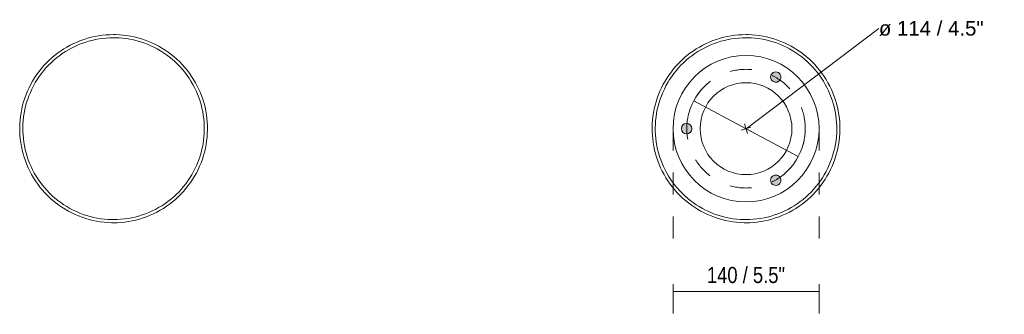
# Model space of a CAD drawing. Header units: millimetres. Extents: x -6911 to -5397, y -348 to 6696.
# Tile 2 of 2: x -6341 to -5397, y 6414 to 6696. Entities that reach past the tile are written whole.
import ezdxf

# ---------------------------------------------------------------- set-up
doc = ezdxf.new("R2010")
doc.units = ezdxf.units.MM
doc.linetypes.add('Dash', pattern=[42, 21, -21])
doc.layers.add('A-ANNO-DIMS', color=7, linetype='Dash', lineweight=9, true_color=0xd2d2d2)
for name, color, linetype, lineweight in [('A-ANNO-DIMS-7', 7, 'Continuous', 9), ('A-DETL-GENF', 7, 'Continuous', 9), ('E-LITE-EQPM', 7, 'Continuous', 20)]:
    doc.layers.add(name, color=color, linetype=linetype, lineweight=lineweight)
doc.styles.add('Arial', font='arial.ttf', dxfattribs={"height": 14})
doc.styles.add('Arial Narrow', font='ARIALN.TTF', dxfattribs={"height": 15.4})
doc.dimstyles.new('Diameter_-_3mm_Arial', dxfattribs={"dimscale": 304.8, "dimtxt": 14.283632, "dimasz": 0, "dimexe": 0.055118, "dimexo": 0, "dimgap": 0.034449, "dimtad": 3, "dimjust": 3, "dimtih": 1, "dimtoh": 1, "dimdec": 0, "dimzin": 0, "dimdsep": 46, "dimtxsty": 'Arial', "dimblk1": 'NONE', "dimblk2": 'NONE', "dimsah": 1, "dimcen": 0.09, "dimadec": 0, "dimazin": 0, "dimtfac": 1, "dimtdec": 4, "dimtix": 1, "dimtmove": 0, "dimatfit": 2, "dimfxl": 1, "dimtvp": 1, "dimtolj": 1, "dimtzin": 0, "dimarcsym": 2})
doc.dimstyles.new('FARO_-_2_2mm_Arial_Narrow_mm_Inch_Left', dxfattribs={"dimscale": 304.8, "dimtxt": 15.760837, "dimasz": 0, "dimexe": 0.068898, "dimexo": 0.0625, "dimgap": 0.011483, "dimtad": 1, "dimdec": 0, "dimzin": 0, "dimdsep": 46, "dimtxsty": 'Arial Narrow', "dimblk1": 'NONE', "dimblk2": 'NONE', "dimsah": 1, "dimcen": 0.09, "dimadec": 0, "dimazin": 0, "dimtfac": 1, "dimtdec": 4, "dimtix": 1, "dimtmove": 0, "dimatfit": 3, "dimfxl": 0.022966, "dimfxlon": 1, "dimtvp": 1, "dimtolj": 1, "dimtzin": 0, "dimarcsym": 2})

# ---------------------------------------------------------------- blocks, each defined once
blk = doc.blocks.new('74433S-01 - 74433S-01 MOON Dark grey post lamp H300-509306-Planta_PDF')
at = {"layer": 'E-LITE-EQPM', "flags": 128}
for points in [[(0, 90), (-3.6, 89.93), (-7.19, 89.71), (-10.77, 89.35), (-14.34, 88.85), (-17.88, 88.21), (-21.39, 87.42), (-24.87, 86.49), (-28.31, 85.43), (-31.7, 84.23), (-35.05, 82.9), (-38.33, 81.43), (-41.56, 79.83), (-44.72, 78.1), (-47.81, 76.25), (-50.82, 74.28), (-53.75, 72.19), (-56.59, 69.98), (-59.34, 67.66), (-62, 65.24), (-64.56, 62.7), (-67.02, 60.07), (-69.37, 57.34), (-71.6, 54.52), (-73.73, 51.62), (-75.73, 48.63), (-77.62, 45.56), (-79.38, 42.42), (-81.01, 39.21), (-82.51, 35.94), (-83.88, 32.61), (-85.12, 29.23), (-86.22, 25.8), (-87.18, 22.34), (-88.01, 18.83), (-88.69, 15.3), (-89.23, 11.74), (-89.63, 8.16), (-89.88, 4.57), (-89.99, 0.97), (-89.96, -2.63), (-89.78, -6.22), (-89.46, -9.81), (-89, -13.38), (-88.39, -16.93), (-87.65, -20.45), (-86.76, -23.94), (-85.73, -27.39), (-84.57, -30.79), (-83.27, -34.15), (-81.84, -37.45), (-80.27, -40.7), (-78.58, -43.87), (-76.76, -46.98), (-74.82, -50.01), (-72.76, -52.97), (-70.59, -55.83), (-68.3, -58.61), (-65.9, -61.3), (-63.4, -63.88), (-60.79, -66.37), (-58.09, -68.74), (-55.29, -71.01), (-52.41, -73.17), (-49.44, -75.2), (-46.4, -77.12), (-43.27, -78.91), (-40.08, -80.58), (-36.83, -82.12), (-33.52, -83.53), (-30.15, -84.8), (-26.73, -85.94), (-23.28, -86.94), (-19.78, -87.8), (-16.25, -88.52), (-12.7, -89.1), (-9.13, -89.54), (-5.54, -89.83), (-1.94, -89.98), (0, -90)], [(0, 87), (-3.48, 86.93), (-6.95, 86.72), (-10.41, 86.37), (-13.86, 85.89), (-17.28, 85.27), (-20.68, 84.51), (-24.04, 83.61), (-27.37, 82.58), (-30.65, 81.42), (-33.88, 80.13), (-37.06, 78.71), (-40.17, 77.17), (-43.23, 75.5), (-46.21, 73.71), (-49.12, 71.8), (-51.96, 69.78), (-54.7, 67.65), (-57.37, 65.41), (-59.94, 63.06), (-62.41, 60.61), (-64.78, 58.07), (-67.05, 55.43), (-69.22, 52.71), (-71.27, 49.9), (-73.21, 47.01), (-75.03, 44.04), (-76.73, 41.01), (-78.31, 37.9), (-79.76, 34.74), (-81.09, 31.53), (-82.28, 28.26), (-83.35, 24.94), (-84.28, 21.59), (-85.07, 18.2), (-85.73, 14.79), (-86.26, 11.35), (-86.64, 7.89), (-86.89, 4.42), (-86.99, 0.94), (-86.96, -2.54), (-86.79, -6.02), (-86.48, -9.48), (-86.03, -12.93), (-85.45, -16.36), (-84.72, -19.77), (-83.87, -23.14), (-82.87, -26.47), (-81.75, -29.77), (-80.49, -33.01), (-79.11, -36.2), (-77.6, -39.34), (-75.96, -42.41), (-74.21, -45.41), (-72.33, -48.35), (-70.34, -51.2), (-68.24, -53.97), (-66.02, -56.66), (-63.7, -59.25), (-61.28, -61.75), (-58.77, -64.15), (-56.15, -66.45), (-53.45, -68.64), (-50.66, -70.73), (-47.79, -72.7), (-44.85, -74.55), (-41.83, -76.28), (-38.75, -77.89), (-35.6, -79.38), (-32.4, -80.74), (-29.14, -81.97), (-25.84, -83.07), (-22.5, -84.04), (-19.12, -84.87), (-15.71, -85.57), (-12.28, -86.13), (-8.82, -86.55), (-5.36, -86.84), (-1.88, -86.98), (0, -87)], [(0, -90), (3.6, -89.93), (7.19, -89.71), (10.77, -89.35), (14.34, -88.85), (17.88, -88.21), (21.39, -87.42), (24.87, -86.49), (28.31, -85.43), (31.7, -84.23), (35.05, -82.9), (38.33, -81.43), (41.56, -79.83), (44.72, -78.1), (47.81, -76.25), (50.82, -74.28), (53.75, -72.19), (56.59, -69.98), (59.34, -67.66), (62, -65.24), (64.56, -62.7), (67.02, -60.07), (69.37, -57.34), (71.6, -54.52), (73.73, -51.62), (75.73, -48.63), (77.62, -45.56), (79.38, -42.42), (81.01, -39.21), (82.51, -35.94), (83.88, -32.61), (85.12, -29.23), (86.22, -25.8), (87.18, -22.34), (88.01, -18.83), (88.69, -15.3), (89.23, -11.74), (89.63, -8.16), (89.88, -4.57), (89.99, -0.97), (89.96, 2.63), (89.78, 6.22), (89.46, 9.81), (89, 13.38), (88.39, 16.93), (87.65, 20.45), (86.76, 23.94), (85.73, 27.39), (84.57, 30.79), (83.27, 34.15), (81.84, 37.45), (80.27, 40.7), (78.58, 43.87), (76.76, 46.98), (74.82, 50.01), (72.76, 52.97), (70.59, 55.83), (68.3, 58.61), (65.9, 61.3), (63.4, 63.88), (60.79, 66.37), (58.09, 68.74), (55.29, 71.01), (52.41, 73.17), (49.44, 75.2), (46.4, 77.12), (43.27, 78.91), (40.08, 80.58), (36.83, 82.12), (33.52, 83.53), (30.15, 84.8), (26.73, 85.94), (23.28, 86.94), (19.78, 87.8), (16.25, 88.52), (12.7, 89.1), (9.13, 89.54), (5.54, 89.83), (1.94, 89.98), (0, 90)], [(0, -87), (3.48, -86.93), (6.95, -86.72), (10.41, -86.37), (13.86, -85.89), (17.28, -85.27), (20.68, -84.51), (24.04, -83.61), (27.37, -82.58), (30.65, -81.42), (33.88, -80.13), (37.06, -78.71), (40.17, -77.17), (43.23, -75.5), (46.21, -73.71), (49.12, -71.8), (51.96, -69.78), (54.7, -67.65), (57.37, -65.41), (59.94, -63.06), (62.41, -60.61), (64.78, -58.07), (67.05, -55.43), (69.22, -52.71), (71.27, -49.9), (73.21, -47.01), (75.03, -44.04), (76.73, -41.01), (78.31, -37.9), (79.76, -34.74), (81.09, -31.53), (82.28, -28.26), (83.35, -24.94), (84.28, -21.59), (85.07, -18.2), (85.73, -14.79), (86.26, -11.35), (86.64, -7.89), (86.89, -4.42), (86.99, -0.94), (86.96, 2.54), (86.79, 6.02), (86.48, 9.48), (86.03, 12.93), (85.45, 16.36), (84.72, 19.77), (83.87, 23.14), (82.87, 26.47), (81.75, 29.77), (80.49, 33.01), (79.11, 36.2), (77.6, 39.34), (75.96, 42.41), (74.21, 45.41), (72.33, 48.35), (70.34, 51.2), (68.24, 53.97), (66.02, 56.66), (63.7, 59.25), (61.28, 61.75), (58.77, 64.15), (56.15, 66.45), (53.45, 68.64), (50.66, 70.73), (47.79, 72.7), (44.85, 74.55), (41.83, 76.28), (38.75, 77.89), (35.6, 79.38), (32.4, 80.74), (29.14, 81.97), (25.84, 83.07), (22.5, 84.04), (19.12, 84.87), (15.71, 85.57), (12.28, 86.13), (8.82, 86.55), (5.36, 86.84), (1.88, 86.98), (0, 87)]]:
    blk.add_lwpolyline(points, dxfattribs=at)
blk = doc.blocks.new('74433S-01 - 74433S-01 MOON Dark grey post lamp H300-509306-Planta_PDF Fixing Hole')
at = {"layer": 'E-LITE-EQPM', "color": 253, "true_color": 0xaaaaaa, "flags": 128}
for points in [[(0, 90), (-3.6, 89.93), (-7.19, 89.71), (-10.77, 89.35), (-14.34, 88.85), (-17.88, 88.21), (-21.39, 87.42), (-24.87, 86.49), (-28.31, 85.43), (-31.7, 84.23), (-35.05, 82.9), (-38.33, 81.43), (-41.56, 79.83), (-44.72, 78.1), (-47.81, 76.25), (-50.82, 74.28), (-53.75, 72.19), (-56.59, 69.98), (-59.34, 67.66), (-62, 65.24), (-64.56, 62.7), (-67.02, 60.07), (-69.37, 57.34), (-71.6, 54.52), (-73.73, 51.62), (-75.73, 48.63), (-77.62, 45.56), (-79.38, 42.42), (-81.01, 39.21), (-82.51, 35.94), (-83.88, 32.61), (-85.12, 29.23), (-86.22, 25.8), (-87.18, 22.34), (-88.01, 18.83), (-88.69, 15.3), (-89.23, 11.74), (-89.63, 8.16), (-89.88, 4.57), (-89.99, 0.97), (-89.96, -2.63), (-89.78, -6.22), (-89.46, -9.81), (-89, -13.38), (-88.39, -16.93), (-87.65, -20.45), (-86.76, -23.94), (-85.73, -27.39), (-84.57, -30.79), (-83.27, -34.15), (-81.84, -37.45), (-80.27, -40.7), (-78.58, -43.87), (-76.76, -46.98), (-74.82, -50.01), (-72.76, -52.97), (-70.59, -55.83), (-68.3, -58.61), (-65.9, -61.3), (-63.4, -63.88), (-60.79, -66.37), (-58.09, -68.74), (-55.29, -71.01), (-52.41, -73.17), (-49.44, -75.2), (-46.4, -77.12), (-43.27, -78.91), (-40.08, -80.58), (-36.83, -82.12), (-33.52, -83.53), (-30.15, -84.8), (-26.73, -85.94), (-23.28, -86.94), (-19.78, -87.8), (-16.25, -88.52), (-12.7, -89.1), (-9.13, -89.54), (-5.54, -89.83), (-1.94, -89.98), (0, -90)], [(0, 87), (-3.48, 86.93), (-6.95, 86.72), (-10.41, 86.37), (-13.86, 85.89), (-17.28, 85.27), (-20.68, 84.51), (-24.04, 83.61), (-27.37, 82.58), (-30.65, 81.42), (-33.88, 80.13), (-37.06, 78.71), (-40.17, 77.17), (-43.23, 75.5), (-46.21, 73.71), (-49.12, 71.8), (-51.96, 69.78), (-54.7, 67.65), (-57.37, 65.41), (-59.94, 63.06), (-62.41, 60.61), (-64.78, 58.07), (-67.05, 55.43), (-69.22, 52.71), (-71.27, 49.9), (-73.21, 47.01), (-75.03, 44.04), (-76.73, 41.01), (-78.31, 37.9), (-79.76, 34.74), (-81.09, 31.53), (-82.28, 28.26), (-83.35, 24.94), (-84.28, 21.59), (-85.07, 18.2), (-85.73, 14.79), (-86.26, 11.35), (-86.64, 7.89), (-86.89, 4.42), (-86.99, 0.94), (-86.96, -2.54), (-86.79, -6.02), (-86.48, -9.48), (-86.03, -12.93), (-85.45, -16.36), (-84.72, -19.77), (-83.87, -23.14), (-82.87, -26.47), (-81.75, -29.77), (-80.49, -33.01), (-79.11, -36.2), (-77.6, -39.34), (-75.96, -42.41), (-74.21, -45.41), (-72.33, -48.35), (-70.34, -51.2), (-68.24, -53.97), (-66.02, -56.66), (-63.7, -59.25), (-61.28, -61.75), (-58.77, -64.15), (-56.15, -66.45), (-53.45, -68.64), (-50.66, -70.73), (-47.79, -72.7), (-44.85, -74.55), (-41.83, -76.28), (-38.75, -77.89), (-35.6, -79.38), (-32.4, -80.74), (-29.14, -81.97), (-25.84, -83.07), (-22.5, -84.04), (-19.12, -84.87), (-15.71, -85.57), (-12.28, -86.13), (-8.82, -86.55), (-5.36, -86.84), (-1.88, -86.98), (0, -87)], [(0, -90), (3.6, -89.93), (7.19, -89.71), (10.77, -89.35), (14.34, -88.85), (17.88, -88.21), (21.39, -87.42), (24.87, -86.49), (28.31, -85.43), (31.7, -84.23), (35.05, -82.9), (38.33, -81.43), (41.56, -79.83), (44.72, -78.1), (47.81, -76.25), (50.82, -74.28), (53.75, -72.19), (56.59, -69.98), (59.34, -67.66), (62, -65.24), (64.56, -62.7), (67.02, -60.07), (69.37, -57.34), (71.6, -54.52), (73.73, -51.62), (75.73, -48.63), (77.62, -45.56), (79.38, -42.42), (81.01, -39.21), (82.51, -35.94), (83.88, -32.61), (85.12, -29.23), (86.22, -25.8), (87.18, -22.34), (88.01, -18.83), (88.69, -15.3), (89.23, -11.74), (89.63, -8.16), (89.88, -4.57), (89.99, -0.97), (89.96, 2.63), (89.78, 6.22), (89.46, 9.81), (89, 13.38), (88.39, 16.93), (87.65, 20.45), (86.76, 23.94), (85.73, 27.39), (84.57, 30.79), (83.27, 34.15), (81.84, 37.45), (80.27, 40.7), (78.58, 43.87), (76.76, 46.98), (74.82, 50.01), (72.76, 52.97), (70.59, 55.83), (68.3, 58.61), (65.9, 61.3), (63.4, 63.88), (60.79, 66.37), (58.09, 68.74), (55.29, 71.01), (52.41, 73.17), (49.44, 75.2), (46.4, 77.12), (43.27, 78.91), (40.08, 80.58), (36.83, 82.12), (33.52, 83.53), (30.15, 84.8), (26.73, 85.94), (23.28, 86.94), (19.78, 87.8), (16.25, 88.52), (12.7, 89.1), (9.13, 89.54), (5.54, 89.83), (1.94, 89.98), (0, 90)], [(0, -87), (3.48, -86.93), (6.95, -86.72), (10.41, -86.37), (13.86, -85.89), (17.28, -85.27), (20.68, -84.51), (24.04, -83.61), (27.37, -82.58), (30.65, -81.42), (33.88, -80.13), (37.06, -78.71), (40.17, -77.17), (43.23, -75.5), (46.21, -73.71), (49.12, -71.8), (51.96, -69.78), (54.7, -67.65), (57.37, -65.41), (59.94, -63.06), (62.41, -60.61), (64.78, -58.07), (67.05, -55.43), (69.22, -52.71), (71.27, -49.9), (73.21, -47.01), (75.03, -44.04), (76.73, -41.01), (78.31, -37.9), (79.76, -34.74), (81.09, -31.53), (82.28, -28.26), (83.35, -24.94), (84.28, -21.59), (85.07, -18.2), (85.73, -14.79), (86.26, -11.35), (86.64, -7.89), (86.89, -4.42), (86.99, -0.94), (86.96, 2.54), (86.79, 6.02), (86.48, 9.48), (86.03, 12.93), (85.45, 16.36), (84.72, 19.77), (83.87, 23.14), (82.87, 26.47), (81.75, 29.77), (80.49, 33.01), (79.11, 36.2), (77.6, 39.34), (75.96, 42.41), (74.21, 45.41), (72.33, 48.35), (70.34, 51.2), (68.24, 53.97), (66.02, 56.66), (63.7, 59.25), (61.28, 61.75), (58.77, 64.15), (56.15, 66.45), (53.45, 68.64), (50.66, 70.73), (47.79, 72.7), (44.85, 74.55), (41.83, 76.28), (38.75, 77.89), (35.6, 79.38), (32.4, 80.74), (29.14, 81.97), (25.84, 83.07), (22.5, 84.04), (19.12, 84.87), (15.71, 85.57), (12.28, 86.13), (8.82, 86.55), (5.36, 86.84), (1.88, 86.98), (0, 87)]]:
    blk.add_lwpolyline(points, dxfattribs=at)
blk = doc.blocks.new('DIMBLOCK6-Planta_PDF Fixing Hole')
at = {"layer": 'A-ANNO-DIMS-7', "color": 251, "true_color": 0x5b5b5b, "transparency": 16777216}
for p, q in [((-5714.32, 6443.04), (-5714.32, 6415.04)), ((-5714.32, 6436.04), (-5714.32, 6443.04)), ((-5574.32, 6443.04), (-5574.32, 6415.04)), ((-5574.32, 6436.04), (-5574.32, 6443.04)), ((-5714.32, 6436.04), (-5574.32, 6436.04))]:
    blk.add_line(p, q, dxfattribs=at)
at = {"layer": 'A-ANNO-DIMS-7', "color": 0, "transparency": 16777216, "insert": (-5681.85, 6459.44), "char_height": 15.4, "width": 90.0619, "attachment_point": 1, "line_spacing_factor": 0.974696, "style": 'Arial Narrow'}
blk.add_mtext('140 / 5.5"', dxfattribs=at)
blk = doc.blocks.new('_None')
blk = doc.blocks.new('DIMBLOCK7-Planta_PDF Fixing Hole')
at = {"layer": 'A-ANNO-DIMS-7', "color": 8, "true_color": 0x787878, "transparency": 16777216}
for p, q in [((-5516.97, 6687.57), (-5644.32, 6591.71)), ((-5516.97, 6687.57), (-5516.97, 6687.57)), ((-5644.32, 6591.71), (-5694.46, 6618.34)), ((-5649.05, 6590.26), (-5639.59, 6593.16)), ((-5645.77, 6596.44), (-5642.87, 6586.98)), ((-5644.32, 6591.71), (-5594.18, 6565.07))]:
    blk.add_line(p, q, dxfattribs=at)
for start, end in [(135.06679, 168.97599), (315.06679, 348.97599)]:
    blk.add_arc((-5644.32, 6591.71), 56.77, start, end, dxfattribs=at)
at = {"layer": 'A-ANNO-DIMS-7', "color": 0, "transparency": 16777216, "insert": (-5516.97, 6694.76), "char_height": 14, "width": 120.2462, "attachment_point": 1, "line_spacing_factor": 0.941778, "style": 'Arial'}
blk.add_mtext('ø 114 / 4.5"', dxfattribs=at)

msp = doc.modelspace()

# ---------------------------------------------------------------- hatches: boundary and pattern name
at = {"layer": 'A-DETL-GENF', "true_color": 0xc0c0c0}
h = msp.add_hatch(color=9, dxfattribs=at)
h.paths.add_polyline_path([(-5615.82, 6537.35), (-5614.53, 6537.52), (-5613.32, 6538.02), (-5612.29, 6538.82), (-5611.49, 6539.85), (-5610.99, 6541.06), (-5610.82, 6542.35), (-5610.99, 6543.65), (-5611.49, 6544.85), (-5612.29, 6545.89), (-5613.32, 6546.68), (-5614.53, 6547.18), (-5615.82, 6547.35), (-5617.12, 6547.18), (-5618.32, 6546.68), (-5619.36, 6545.89), (-5620.15, 6544.85), (-5620.67, 6543.54), (-5620.82, 6542.35), (-5620.65, 6541.06), (-5620.15, 6539.85), (-5619.36, 6538.82), (-5618.32, 6538.02), (-5616.95, 6537.5)])
h.paths.add_polyline_path([(-5701.31, 6586.71), (-5700.01, 6586.88), (-5698.81, 6587.38), (-5697.78, 6588.17), (-5696.98, 6589.21), (-5696.48, 6590.41), (-5696.31, 6591.71), (-5696.48, 6593), (-5696.98, 6594.21), (-5697.96, 6595.39), (-5698.81, 6596.04), (-5700.02, 6596.54), (-5701.31, 6596.71), (-5702.61, 6596.54), (-5703.81, 6596.04), (-5704.85, 6595.24), (-5705.64, 6594.21), (-5706.14, 6593), (-5706.31, 6591.71), (-5706.05, 6590.2), (-5705.64, 6589.21), (-5704.85, 6588.17), (-5703.81, 6587.38), (-5702.61, 6586.88)])
h.paths.add_polyline_path([(-5615.82, 6636.07), (-5614.53, 6636.24), (-5613.16, 6636.86), (-5612.29, 6637.53), (-5611.49, 6638.57), (-5610.99, 6639.77), (-5610.82, 6641.07), (-5610.99, 6642.36), (-5611.49, 6643.57), (-5612.29, 6644.6), (-5613.32, 6645.4), (-5614.53, 6645.9), (-5615.82, 6646.07), (-5617.12, 6645.9), (-5618.32, 6645.4), (-5619.36, 6644.6), (-5620.15, 6643.57), (-5620.65, 6642.36), (-5620.82, 6641.07), (-5620.65, 6639.77), (-5620.15, 6638.57), (-5619.36, 6637.53), (-5618.32, 6636.74), (-5617.12, 6636.24)])

# ---------------------------------------------------------------- linework, layer by layer
at = {"layer": 'A-ANNO-DIMS'}
for p, q in [((-5714.32, 6591.71), (-5714.32, 6465.78)), ((-5574.32, 6591.71), (-5574.32, 6465.78))]:
    msp.add_line(p, q, dxfattribs=at)
msp.add_circle((-5644.32, 6591.71), 56.77, dxfattribs=at)
at = {"layer": 'E-LITE-EQPM'}
for centre, radius, start, end in [((-5644.32, 6591.71), 70, 0, 180), ((-5615.82, 6641.07), 5, 330, 150), ((-5644.32, 6591.71), 44, 0, 180), ((-5615.82, 6641.07), 5, 150, 330), ((-5644.32, 6591.71), 70, 180, 360), ((-5701.31, 6591.71), 5, 90, 270), ((-5701.31, 6591.71), 5, 270, 90), ((-5644.32, 6591.71), 44, 180, 0), ((-5615.82, 6542.35), 5, 30, 210), ((-5615.82, 6542.35), 5, 210, 30)]:
    msp.add_arc(centre, radius, start, end, dxfattribs=at)

# ---------------------------------------------------------------- block references
msp.add_blockref('74433S-01 - 74433S-01 MOON Dark grey post lamp H300-509306-Planta_PDF', (-6250.61, 6591.71), dxfattribs=at)
at = {"layer": 'E-LITE-EQPM', "color": 253, "true_color": 0xaaaaaa}
msp.add_blockref('74433S-01 - 74433S-01 MOON Dark grey post lamp H300-509306-Planta_PDF Fixing Hole', (-5644.32, 6591.71), dxfattribs=at)

# ---------------------------------------------------------------- dimensions: what is measured, and where the dimension line sits
at = {"layer": 'A-ANNO-DIMS', "color": 8, "linetype": 'Continuous', "true_color": 0x787878}
dim = msp.add_diameter_dim_2p(p1=(-5594.18, 6565.07), p2=(-5694.46, 6618.34), dimstyle='Diameter_-_3mm_Arial', override={"dimpost": 'ø<>'}, dxfattribs=at)
dim.commit()
dim.dimension.update_dxf_attribs({"geometry": 'DIMBLOCK7-Planta_PDF Fixing Hole', "text_midpoint": (-5622.53, 6632.73)})
at = {"layer": 'A-ANNO-DIMS', "color": 251, "linetype": 'Continuous', "true_color": 0x5b5b5b}
dim = msp.add_linear_dim(base=(-5574.32, 6436.04), p1=(-5714.32, 6443.04), p2=(-5574.32, 6443.04), dimstyle='FARO_-_2_2mm_Arial_Narrow_mm_Inch_Left', override={"dimpost": '<>', "dimfxl": 140}, dxfattribs=at)
dim.commit()
dim.dimension.update_dxf_attribs({"geometry": 'DIMBLOCK6-Planta_PDF Fixing Hole', "text_midpoint": (-5644.32, 6449.5)})

doc.saveas('drawing.dxf')
